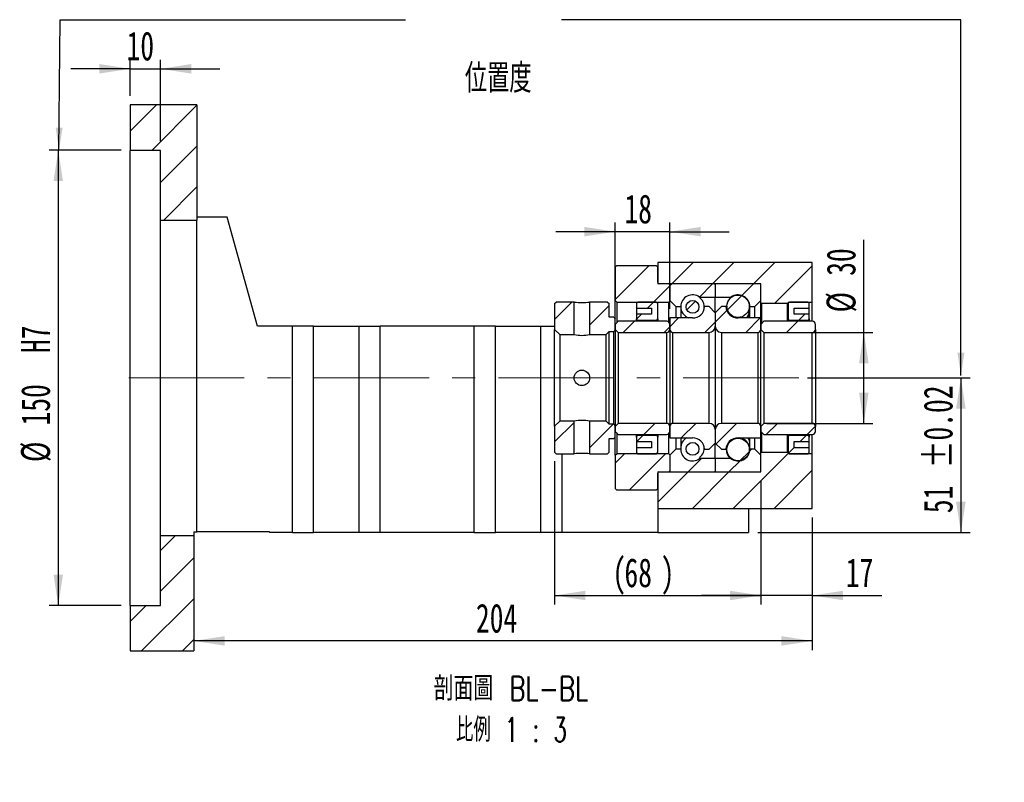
# Model space of a CAD drawing. Header units: millimetres. Extents: x 25 to 288, y 4 to 207.
# Tile 4 of 5: x 180 to 288, y 4 to 87. Entities that reach past the tile are written whole.
import ezdxf

# ---------------------------------------------------------------- set-up
doc = ezdxf.new("R2010")
doc.units = ezdxf.units.MM
doc.linetypes.add('CENTERX2', pattern=[20.32, 12.7, -2.54, 2.54, -2.54])
doc.layers.add('圖層0', color=7, linetype='Continuous')
doc.styles.add('SLDTEXTSTYLE0', font='TXT', dxfattribs={"width": 0.7})
doc.styles.add('SLDTEXTSTYLE1', font='TXT', dxfattribs={"width": 0.7, "bigfont": 'bigfont'})
doc.styles.add('SLDTEXTSTYLE5', font='TXT', dxfattribs={"width": 0.75, "bigfont": 'bigfont'})
doc.styles.add('SLDTEXTSTYLE6', font='TXT', dxfattribs={"width": 0.65625, "bigfont": 'bigfont'})
doc.dimstyles.new('SLDDIMSTYLE3', dxfattribs={"dimtxt": 3.389974, "dimasz": 2.5, "dimexe": 0, "dimexo": 0.0625, "dimgap": 0.847493, "dimtad": 1, "dimlfac": 3, "dimrnd": 1e-09, "dimzin": 12, "dimdsep": 46, "dimtxsty": 'SLDTEXTSTYLE0', "dimsah": 1, "dimcen": 0.09, "dimadec": 0, "dimazin": 3, "dimtfac": 1, "dimtofl": 0, "dimtmove": 0, "dimatfit": 3, "dimfxl": 1, "dimfrac": 2, "dimtolj": 1, "dimtzin": 12, "dimarcsym": 0})
doc.dimstyles.new('SLDDIMSTYLE5', dxfattribs={"dimtxt": 3.389974, "dimasz": 2.5, "dimexe": 0, "dimexo": 0.0625, "dimgap": 0.847493, "dimtad": 1, "dimdec": 1, "dimlfac": 3, "dimrnd": 1e-09, "dimzin": 12, "dimdsep": 46, "dimtxsty": 'SLDTEXTSTYLE0', "dimsah": 1, "dimcen": 0.09, "dimadec": 0, "dimazin": 3, "dimtfac": 1, "dimtdec": 1, "dimtofl": 0, "dimtmove": 0, "dimatfit": 3, "dimfxl": 1, "dimfrac": 2, "dimtolj": 1, "dimtzin": 12, "dimarcsym": 0})
doc.dimstyles.new('SLDDIMSTYLE6', dxfattribs={"dimtxt": 3.389974, "dimasz": 2.5, "dimexe": 0, "dimexo": 0.0625, "dimgap": 0.847493, "dimtad": 1, "dimlfac": 3, "dimrnd": 1e-09, "dimzin": 12, "dimdsep": 46, "dimtxsty": 'SLDTEXTSTYLE0', "dimsah": 1, "dimcen": 0.09, "dimadec": 0, "dimazin": 3, "dimtfac": 1, "dimtmove": 0, "dimatfit": 0, "dimfxl": 1, "dimfrac": 2, "dimtolj": 1, "dimtzin": 12, "dimarcsym": 0})
doc.dimstyles.new('SLDDIMSTYLE7', dxfattribs={"dimtxt": 3.389974, "dimasz": 2.5, "dimexe": 0, "dimexo": 0.0625, "dimgap": 0.847493, "dimtad": 1, "dimlfac": 3, "dimrnd": 1e-09, "dimzin": 12, "dimdsep": 46, "dimtxsty": 'SLDTEXTSTYLE0', "dimsah": 1, "dimcen": 0.09, "dimadec": 0, "dimazin": 3, "dimtol": 1, "dimtp": 0.02, "dimtm": 0.02, "dimtfac": 1, "dimtofl": 0, "dimtmove": 0, "dimatfit": 3, "dimfxl": 1, "dimfrac": 2, "dimtolj": 1, "dimarcsym": 0})

# ---------------------------------------------------------------- blocks, each defined once
blk = doc.blocks.new('_D_12')
at = {"layer": '圖層0', "color": 7}
for p, q in [((190.9, 73.05), (183, 73.05)), ((184, 73.05), (184, 23.05)), ((190.9, 23.05), (183, 23.05))]:
    blk.add_line(p, q, dxfattribs=at)
for points in [[(184, 73.05), (183.48, 69.66), (184.52, 69.66)], [(184, 23.05), (184.52, 26.44), (183.48, 26.44)]]:
    blk.add_solid(points, dxfattribs=at)
at = {"layer": '圖層0', "color": 7, "char_height": 3.175, "attachment_point": 1, "rotation": 90, "style": 'SLDTEXTSTYLE0'}
for s, insert in [('H7', (179.91, 50.77)), ('150', (179.91, 42.82)), ('%%c', (179.91, 38.8))]:
    blk.add_mtext(s, dxfattribs=dict(at, insert=insert))
blk = doc.blocks.new('_D_13')
at = {"layer": '圖層0', "color": 7}
for p, q in [((191.9, 79.05), (191.9, 83)), ((195.24, 74.05), (195.24, 83)), ((191.9, 82), (185.38, 82)), ((191.9, 82), (195.24, 82)), ((195.24, 82), (201.75, 82))]:
    blk.add_line(p, q, dxfattribs=at)
for points in [[(191.9, 82), (188.51, 82.53), (188.51, 81.48)], [(195.24, 82), (198.63, 81.48), (198.63, 82.53)]]:
    blk.add_solid(points, dxfattribs=at)
at = {"layer": '圖層0', "color": 7, "insert": (191.51, 86.1), "char_height": 3.175, "attachment_point": 1, "style": 'SLDTEXTSTYLE0'}
blk.add_mtext('10', dxfattribs=at)
blk = doc.blocks.new('_D_14')
at = {"layer": '圖層0', "color": 7}
for p, q in [((266.36, 48.05), (284.24, 48.05)), ((283.24, 48.05), (283.24, 31.05)), ((260.9, 31.05), (284.24, 31.05))]:
    blk.add_line(p, q, dxfattribs=at)
for points in [[(283.24, 48.05), (282.71, 44.66), (283.76, 44.66)], [(283.24, 31.05), (283.76, 34.44), (282.71, 34.44)]]:
    blk.add_solid(points, dxfattribs=at)
at = {"layer": '圖層0', "color": 7, "char_height": 3.175, "attachment_point": 1, "rotation": 90, "style": 'SLDTEXTSTYLE0'}
for s, insert in [('±0.02', (279.14, 38.14)), ('51', (279.14, 33.18))]:
    blk.add_mtext(s, dxfattribs=dict(at, insert=insert))
blk = doc.blocks.new('_D_15')
at = {"layer": '圖層0', "color": 7}
for p, q in [((261.24, 36.71), (261.24, 23.14)), ((266.9, 32.71), (266.9, 23.14)), ((261.24, 24.14), (254.72, 24.14)), ((266.9, 24.14), (261.24, 24.14)), ((266.9, 24.14), (274.55, 24.14))]:
    blk.add_line(p, q, dxfattribs=at)
for points in [[(261.24, 24.14), (257.85, 24.66), (257.85, 23.62)], [(266.9, 24.14), (270.29, 23.62), (270.29, 24.66)]]:
    blk.add_solid(points, dxfattribs=at)
at = {"layer": '圖層0', "color": 7, "insert": (270.58, 28.23), "char_height": 3.175, "attachment_point": 1, "style": 'SLDTEXTSTYLE0'}
blk.add_mtext('17', dxfattribs=at)
blk = doc.blocks.new('_D_16')
at = {"layer": '圖層0', "color": 7}
for p, q in [((266.9, 32.71), (266.9, 18.15)), ((266.9, 19.15), (198.9, 19.15))]:
    blk.add_line(p, q, dxfattribs=at)
for points in [[(198.9, 19.15), (202.29, 18.63), (202.29, 19.67)], [(266.9, 19.15), (263.51, 19.67), (263.51, 18.63)]]:
    blk.add_solid(points, dxfattribs=at)
at = {"layer": '圖層0', "color": 7, "insert": (229.92, 23.24), "char_height": 3.175, "attachment_point": 1, "style": 'SLDTEXTSTYLE0'}
blk.add_mtext('204', dxfattribs=at)
blk = doc.blocks.new('_D_17')
at = {"layer": '圖層0', "color": 7}
for p, q in [((272.56, 53.05), (272.56, 63.23)), ((261.9, 53.05), (273.56, 53.05)), ((272.56, 43.05), (272.56, 53.05)), ((261.9, 43.05), (273.56, 43.05))]:
    blk.add_line(p, q, dxfattribs=at)
for points in [[(272.56, 53.05), (272.04, 49.66), (273.09, 49.66)], [(272.56, 43.05), (273.09, 46.44), (272.04, 46.44)]]:
    blk.add_solid(points, dxfattribs=at)
at = {"layer": '圖層0', "color": 7, "char_height": 3.175, "attachment_point": 1, "rotation": 90, "style": 'SLDTEXTSTYLE0'}
for s, insert in [('30', (268.47, 59.26)), ('%%c', (268.47, 55.24))]:
    blk.add_mtext(s, dxfattribs=dict(at, insert=insert))
blk = doc.blocks.new('_D_18')
at = {"layer": '圖層0', "color": 7}
for p, q in [((245.24, 55.55), (245.24, 65.11)), ((251.24, 55.63), (251.24, 65.11)), ((245.24, 64.11), (238.72, 64.11)), ((251.24, 64.11), (245.24, 64.11)), ((251.24, 64.11), (257.75, 64.11))]:
    blk.add_line(p, q, dxfattribs=at)
for points in [[(245.24, 64.11), (241.85, 64.63), (241.85, 63.59)], [(251.24, 64.11), (254.63, 63.59), (254.63, 64.63)]]:
    blk.add_solid(points, dxfattribs=at)
at = {"layer": '圖層0', "color": 7, "insert": (246.25, 68.2), "char_height": 3.175, "attachment_point": 1, "style": 'SLDTEXTSTYLE0'}
blk.add_mtext('18', dxfattribs=at)
blk = doc.blocks.new('_D_19')
at = {"layer": '圖層0', "color": 7}
for p, q in [((238.57, 38.88), (238.57, 23.14)), ((261.24, 36.71), (261.24, 23.14)), ((238.57, 24.14), (261.24, 24.14))]:
    blk.add_line(p, q, dxfattribs=at)
for points in [[(238.57, 24.14), (241.96, 23.62), (241.96, 24.66)], [(261.24, 24.14), (257.85, 24.66), (257.85, 23.62)]]:
    blk.add_solid(points, dxfattribs=at)
at = {"layer": '圖層0', "color": 7, "attachment_point": 1, "style": 'SLDTEXTSTYLE0'}
for s, insert, char_height in [('(', (244.92, 28.23), 3.17), ('68', (246.25, 28.23), 3.175), (')', (250.23, 28.23), 3.17)]:
    blk.add_mtext(s, dxfattribs=dict(at, insert=insert, char_height=char_height))
blk = doc.blocks.new('SW_NOTE_4')
at = {"layer": '圖層0', "color": 0, "char_height": 2.6458, "attachment_point": 2}
for s, insert, style in [('\\M+19655\\M+196CA\\M+19AA4 BL-BL', (9.84, 3.41), 'SLDTEXTSTYLE5'), ('\\M+194E4\\M+197E1 1 : 3', (9.9, -1.12), 'SLDTEXTSTYLE6')]:
    blk.add_mtext(s, dxfattribs=dict(at, insert=insert, style=style))

msp = doc.modelspace()

# ---------------------------------------------------------------- hatches: boundary and pattern name
at = {"linetype": 'Continuous', "lineweight": 18}
h = msp.add_hatch(dxfattribs=at)
h.set_pattern_fill('ANSI31', style=0)
edge = h.paths.add_edge_path(flags=0)
edge.add_line((256.1355, 58.3787), (251.3355, 58.3787))
edge.add_arc((251.3355, 58.2787), 0.1, 90, 180)
edge.add_line((251.2355, 58.2787), (251.2355, 56.5454))
edge.add_line((251.2355, 56.5454), (251.9021, 55.8787))
edge.add_line((251.9021, 55.8787), (252.4421, 55.8787))
edge.add_arc((253.7355, 55.8787), 1.2933, 53.031768, 180, ccw=False)
edge.add_line((254.5132, 56.9121), (256.2355, 56.9121))
edge.add_line((256.2355, 56.9121), (256.2355, 58.2787))
edge.add_arc((256.1355, 58.2787), 0.1, 0, 90)
h = msp.add_hatch(dxfattribs=at)
h.set_pattern_fill('ANSI31', style=0)
edge = h.paths.add_edge_path(flags=0)
edge.add_line((261.2355, 56.5454), (261.2355, 58.2787))
edge.add_arc((261.1355, 58.2787), 0.1, 360, 450)
edge.add_line((261.1355, 58.3787), (256.3355, 58.3787))
edge.add_arc((256.3355, 58.2787), 0.1, 90, 180)
edge.add_line((256.2355, 58.2787), (256.2355, 56.9121))
edge.add_line((256.2355, 56.9121), (257.9577, 56.9121))
edge.add_arc((258.7355, 55.8787), 1.2933, 0, 126.968232, ccw=False)
edge.add_line((260.0288, 55.8787), (260.5688, 55.8787))
edge.add_line((260.5688, 55.8787), (261.2355, 56.5454))
h = msp.add_hatch(dxfattribs=at)
h.set_pattern_fill('ANSI31', style=0)
h.paths.add_polyline_path([(238.7355, 56.3787), (238.5688, 56.212), (238.5688, 53.3621), (239.1355, 52.7954), (240.7188, 52.7954), (240.7188, 56.3787)], flags=0)
h = msp.add_hatch(dxfattribs=at)
h.set_pattern_fill('ANSI31', style=0)
h.paths.add_polyline_path([(245.2355, 54.5454), (245.0688, 54.7121), (244.5688, 54.7121), (244.5688, 56.212), (244.4021, 56.3787), (242.4188, 56.3787), (242.4188, 52.7954), (244.2355, 52.7954), (244.5688, 53.1287), (245.0688, 53.1287), (245.2355, 53.2954)], flags=0)
h = msp.add_hatch(dxfattribs=at)
h.set_pattern_fill('ANSI31', style=0)
edge = h.paths.add_edge_path(flags=0)
edge.add_arc((253.7355, 55.8458), 0.7066, 0, 360)
h = msp.add_hatch(dxfattribs=at)
h.set_pattern_fill('ANSI31', style=0)
edge = h.paths.add_edge_path(flags=0)
edge.add_arc((258.7355, 55.9116), 1.237, 0, 360)
h = msp.add_hatch(dxfattribs=at)
h.set_pattern_fill('ANSI31', style=0)
edge = h.paths.add_edge_path(flags=0)
edge.add_line((256.2355, 53.7121), (256.2355, 55.2121))
edge.add_line((256.2355, 55.2121), (255.5688, 55.8787))
edge.add_line((255.5688, 55.8787), (255.0662, 55.8787))
edge.add_arc((253.7355, 55.9621), 1.3333, 270, 356.416678, ccw=False)
edge.add_line((253.7355, 54.6287), (251.2355, 54.6287))
edge.add_line((251.2355, 54.6287), (251.2355, 53.3787))
edge.add_arc((251.5688, 53.3787), 0.3333, 180, 270)
edge.add_line((251.5688, 53.0454), (255.5688, 53.0454))
edge.add_arc((255.5688, 53.7121), 0.6667, 270, 360)
h = msp.add_hatch(dxfattribs=at)
h.set_pattern_fill('ANSI31', style=0)
edge = h.paths.add_edge_path(flags=0)
edge.add_line((257.4047, 55.8787), (256.9021, 55.8787))
edge.add_line((256.9021, 55.8787), (256.2355, 55.2121))
edge.add_line((256.2355, 55.2121), (256.2355, 53.7121))
edge.add_arc((256.9021, 53.7121), 0.6667, 180, 270)
edge.add_line((256.9021, 53.0454), (260.9021, 53.0454))
edge.add_arc((260.9021, 53.3787), 0.3333, 270, 360)
edge.add_line((261.2355, 53.3787), (261.2355, 54.6287))
edge.add_line((261.2355, 54.6287), (258.7355, 54.6287))
edge.add_arc((258.7355, 55.9621), 1.3333, 183.583322, 270, ccw=False)
h = msp.add_hatch(dxfattribs=at)
h.set_pattern_fill('ANSI31', style=0)
edge = h.paths.add_edge_path(flags=0)
edge.add_line((245.2355, 53.3787), (245.5688, 53.0454))
edge.add_line((245.5688, 53.0454), (250.9021, 53.0454))
edge.add_arc((250.9021, 53.3787), 0.3333, 270, 360)
edge.add_line((251.2355, 53.3787), (251.2355, 53.9287))
edge.add_arc((250.9021, 53.9287), 0.3333, 0, 90)
edge.add_line((250.9021, 54.2621), (245.5688, 54.2621))
edge.add_line((245.5688, 54.2621), (245.2355, 53.9287))
edge.add_line((245.2355, 53.9287), (245.2355, 53.3787))
h = msp.add_hatch(dxfattribs=at)
h.set_pattern_fill('ANSI31', style=0)
edge = h.paths.add_edge_path(flags=0)
edge.add_line((261.2355, 53.3787), (261.5688, 53.0454))
edge.add_line((261.5688, 53.0454), (266.9021, 53.0454))
edge.add_arc((266.9021, 53.3787), 0.3333, 270, 360)
edge.add_line((267.2355, 53.3787), (267.2355, 53.9287))
edge.add_arc((266.9021, 53.9287), 0.3333, 0, 90)
edge.add_line((266.9021, 54.2621), (261.5688, 54.2621))
edge.add_line((261.5688, 54.2621), (261.2355, 53.9287))
edge.add_line((261.2355, 53.9287), (261.2355, 53.3787))
h = msp.add_hatch(dxfattribs=at)
h.set_pattern_fill('ANSI31', style=0)
h.paths.add_polyline_path([(238.5688, 39.8787), (238.7355, 39.7121), (240.7188, 39.7121), (240.7188, 43.2954), (239.1355, 43.2954), (238.5688, 42.7287)], flags=0)
h = msp.add_hatch(dxfattribs=at)
h.set_pattern_fill('ANSI31', style=0)
h.paths.add_polyline_path([(244.4021, 39.7121), (244.5688, 39.8787), (244.5688, 41.3787), (245.0688, 41.3787), (245.2355, 41.5454), (245.2355, 42.7954), (245.0688, 42.9621), (244.5688, 42.9621), (244.2355, 43.2954), (242.4188, 43.2954), (242.4188, 39.7121)], flags=0)
h = msp.add_hatch(dxfattribs=at)
h.set_pattern_fill('ANSI31', style=0)
edge = h.paths.add_edge_path(flags=0)
edge.add_line((245.5688, 43.0454), (245.2355, 42.7121))
edge.add_line((245.2355, 42.7121), (245.2355, 42.1621))
edge.add_line((245.2355, 42.1621), (245.5688, 41.8287))
edge.add_line((245.5688, 41.8287), (250.9021, 41.8287))
edge.add_arc((250.9021, 42.1621), 0.3333, 270, 360)
edge.add_line((251.2355, 42.1621), (251.2355, 42.7121))
edge.add_arc((250.9021, 42.7121), 0.3333, 0, 90)
edge.add_line((250.9021, 43.0454), (245.5688, 43.0454))
h = msp.add_hatch(dxfattribs=at)
h.set_pattern_fill('ANSI31', style=0)
edge = h.paths.add_edge_path(flags=0)
edge.add_line((255.0662, 40.2121), (255.5688, 40.2121))
edge.add_line((255.5688, 40.2121), (256.2355, 40.8787))
edge.add_line((256.2355, 40.8787), (256.2355, 42.3787))
edge.add_arc((255.5688, 42.3787), 0.6667, 0, 90)
edge.add_line((255.5688, 43.0454), (251.5688, 43.0454))
edge.add_arc((251.5688, 42.7121), 0.3333, 90, 180)
edge.add_line((251.2355, 42.7121), (251.2355, 41.4621))
edge.add_line((251.2355, 41.4621), (253.7355, 41.4621))
edge.add_arc((253.7355, 40.1287), 1.3333, 3.583322, 90, ccw=False)
h = msp.add_hatch(dxfattribs=at)
h.set_pattern_fill('ANSI31', style=0)
edge = h.paths.add_edge_path(flags=0)
edge.add_line((256.2355, 42.3787), (256.2355, 40.8787))
edge.add_line((256.2355, 40.8787), (256.9021, 40.2121))
edge.add_line((256.9021, 40.2121), (257.4047, 40.2121))
edge.add_arc((258.7355, 40.1287), 1.3333, 90, 176.416678, ccw=False)
edge.add_line((258.7355, 41.4621), (261.2355, 41.4621))
edge.add_line((261.2355, 41.4621), (261.2355, 42.7121))
edge.add_arc((260.9021, 42.7121), 0.3333, 0, 90)
edge.add_line((260.9021, 43.0454), (256.9021, 43.0454))
edge.add_arc((256.9021, 42.3787), 0.6667, 90, 180)
h = msp.add_hatch(dxfattribs=at)
h.set_pattern_fill('ANSI31', style=0)
edge = h.paths.add_edge_path(flags=0)
edge.add_line((261.5688, 43.0454), (261.2355, 42.7121))
edge.add_line((261.2355, 42.7121), (261.2355, 42.1621))
edge.add_line((261.2355, 42.1621), (261.5688, 41.8287))
edge.add_line((261.5688, 41.8287), (266.9021, 41.8287))
edge.add_arc((266.9021, 42.1621), 0.3333, 270, 360)
edge.add_line((267.2355, 42.1621), (267.2355, 42.7121))
edge.add_arc((266.9021, 42.7121), 0.3333, 0, 90)
edge.add_line((266.9021, 43.0454), (261.5688, 43.0454))
h = msp.add_hatch(dxfattribs=at)
h.set_pattern_fill('ANSI31', style=0)
edge = h.paths.add_edge_path(flags=0)
edge.add_arc((258.7355, 40.1792), 1.237, 0, 360)
h = msp.add_hatch(dxfattribs=at)
h.set_pattern_fill('ANSI31', style=0)
edge = h.paths.add_edge_path(flags=0)
edge.add_line((251.2355, 39.5454), (251.2355, 37.8121))
edge.add_arc((251.3355, 37.8121), 0.1, 180, 270)
edge.add_line((251.3355, 37.7121), (256.1355, 37.7121))
edge.add_arc((256.1355, 37.8121), 0.1, 270, 360)
edge.add_line((256.2355, 37.8121), (256.2355, 39.1787))
edge.add_line((256.2355, 39.1787), (254.5132, 39.1787))
edge.add_arc((253.7355, 40.2121), 1.2933, 180, 306.968232, ccw=False)
edge.add_line((252.4421, 40.2121), (251.9021, 40.2121))
edge.add_line((251.9021, 40.2121), (251.2355, 39.5454))
h = msp.add_hatch(dxfattribs=at)
h.set_pattern_fill('ANSI31', style=0)
edge = h.paths.add_edge_path(flags=0)
edge.add_arc((253.7355, 40.245), 0.7066, 0, 360)
h = msp.add_hatch(dxfattribs=at)
h.set_pattern_fill('ANSI31', style=0)
edge = h.paths.add_edge_path(flags=0)
edge.add_line((256.3355, 37.7121), (261.1355, 37.7121))
edge.add_arc((261.1355, 37.8121), 0.1, 270, 360)
edge.add_line((261.2355, 37.8121), (261.2355, 39.5454))
edge.add_line((261.2355, 39.5454), (260.5688, 40.2121))
edge.add_line((260.5688, 40.2121), (260.0288, 40.2121))
edge.add_arc((258.7355, 40.2121), 1.2933, 233.031768, 360, ccw=False)
edge.add_line((257.9577, 39.1787), (256.2355, 39.1787))
edge.add_line((256.2355, 39.1787), (256.2355, 37.8121))
edge.add_arc((256.3355, 37.8121), 0.1, 180, 270)
at = {"layer": '圖層0', "linetype": 'Continuous', "lineweight": 18}
h = msp.add_hatch(dxfattribs=at)
h.set_pattern_fill('ANSI31', color=256, style=0)
h.paths.add_polyline_path([(199.2355, 65.3787), (199.2355, 78.0454), (191.9021, 78.0454), (191.9021, 73.0454), (195.2355, 73.0454), (195.2355, 65.3787)], flags=0)
h = msp.add_hatch(dxfattribs=at)
h.set_pattern_fill('ANSI31', color=256, style=0)
h.paths.add_polyline_path([(261.2355, 58.3787), (261.2355, 56.2787), (261.3021, 56.212), (264.1688, 56.212), (264.2355, 56.2787), (264.2355, 56.3787), (266.9021, 56.3787), (266.9021, 60.712), (249.9021, 60.712), (249.9021, 58.3787)], flags=0)
h = msp.add_hatch(dxfattribs=at)
h.set_pattern_fill('ANSI31', color=256, style=0)
edge = h.paths.add_edge_path(flags=0)
edge.add_line((245.2355, 56.5454), (245.4021, 56.3787))
edge.add_line((245.4021, 56.3787), (251.1188, 56.3787))
edge.add_line((251.1188, 56.3787), (251.2855, 56.5454))
edge.add_line((251.2855, 56.5454), (251.2855, 58.2121))
edge.add_line((251.2855, 58.2121), (251.1188, 58.3787))
edge.add_line((251.1188, 58.3787), (250.0355, 58.3787))
edge.add_arc((250.0355, 58.5121), 0.1333, 180, 270, ccw=False)
edge.add_line((249.9021, 58.5121), (249.9021, 60.2121))
edge.add_line((249.9021, 60.2121), (249.7355, 60.3787))
edge.add_line((249.7355, 60.3787), (245.4021, 60.3787))
edge.add_line((245.4021, 60.3787), (245.2355, 60.2121))
edge.add_line((245.2355, 60.2121), (245.2355, 56.5454))
h = msp.add_hatch(dxfattribs=at)
h.set_pattern_fill('ANSI31', color=256, style=0)
edge = h.paths.add_edge_path(flags=0)
edge.add_line((249.2355, 55.7121), (249.2355, 55.0454))
edge.add_line((249.2355, 55.0454), (247.5688, 55.0454))
edge.add_line((247.5688, 55.0454), (247.5688, 54.5454))
edge.add_arc((247.7355, 54.5454), 0.1667, 180, 270)
edge.add_line((247.7355, 54.3787), (249.7355, 54.3787))
edge.add_arc((249.7355, 54.5454), 0.1667, 270, 360)
edge.add_line((249.9021, 54.5454), (249.9021, 56.212))
edge.add_arc((249.7355, 56.212), 0.1667, 0, 90)
edge.add_line((249.7355, 56.3787), (247.7355, 56.3787))
edge.add_arc((247.7355, 56.212), 0.1667, 90, 180)
edge.add_line((247.5688, 56.212), (247.5688, 55.7121))
edge.add_line((247.5688, 55.7121), (249.2355, 55.7121))
h = msp.add_hatch(dxfattribs=at)
h.set_pattern_fill('ANSI31', color=256, style=0)
edge = h.paths.add_edge_path(flags=0)
edge.add_line((266.5688, 54.5454), (266.5688, 55.0454))
edge.add_line((266.5688, 55.0454), (264.9021, 55.0454))
edge.add_line((264.9021, 55.0454), (264.9021, 55.7121))
edge.add_line((264.9021, 55.7121), (266.5688, 55.7121))
edge.add_line((266.5688, 55.7121), (266.5688, 56.212))
edge.add_arc((266.4021, 56.212), 0.1667, 0, 90)
edge.add_line((266.4021, 56.3787), (264.4021, 56.3787))
edge.add_arc((264.4021, 56.212), 0.1667, 90, 180)
edge.add_line((264.2355, 56.212), (264.2355, 54.5454))
edge.add_arc((264.4021, 54.5454), 0.1667, 180, 270)
edge.add_line((264.4021, 54.3787), (266.4021, 54.3787))
edge.add_arc((266.4021, 54.5454), 0.1667, 270, 360)
h = msp.add_hatch(dxfattribs=at)
h.set_pattern_fill('ANSI31', color=256, style=0)
edge = h.paths.add_edge_path(flags=0)
edge.add_line((247.5688, 41.5454), (247.5688, 41.0454))
edge.add_line((247.5688, 41.0454), (249.2355, 41.0454))
edge.add_line((249.2355, 41.0454), (249.2355, 40.3787))
edge.add_line((249.2355, 40.3787), (247.5688, 40.3787))
edge.add_line((247.5688, 40.3787), (247.5688, 39.8787))
edge.add_arc((247.7355, 39.8787), 0.1667, 180, 270)
edge.add_line((247.7355, 39.7121), (249.7355, 39.7121))
edge.add_arc((249.7355, 39.8787), 0.1667, 270, 360)
edge.add_line((249.9021, 39.8787), (249.9021, 41.5454))
edge.add_arc((249.7355, 41.5454), 0.1667, 0, 90)
edge.add_line((249.7355, 41.7121), (247.7355, 41.7121))
edge.add_arc((247.7355, 41.5454), 0.1667, 90, 180)
h = msp.add_hatch(dxfattribs=at)
h.set_pattern_fill('ANSI31', color=256, style=0)
edge = h.paths.add_edge_path(flags=0)
edge.add_line((264.9021, 40.3787), (264.9021, 41.0454))
edge.add_line((264.9021, 41.0454), (266.5688, 41.0454))
edge.add_line((266.5688, 41.0454), (266.5688, 41.5454))
edge.add_arc((266.4021, 41.5454), 0.1667, 0, 90)
edge.add_line((266.4021, 41.7121), (264.4021, 41.7121))
edge.add_arc((264.4021, 41.5454), 0.1667, 90, 180)
edge.add_line((264.2355, 41.5454), (264.2355, 39.8787))
edge.add_arc((264.4021, 39.8787), 0.1667, 180, 270)
edge.add_line((264.4021, 39.7121), (266.4021, 39.7121))
edge.add_arc((266.4021, 39.8787), 0.1667, 270, 360)
edge.add_line((266.5688, 39.8787), (266.5688, 40.3787))
edge.add_line((266.5688, 40.3787), (264.9021, 40.3787))
h = msp.add_hatch(dxfattribs=at)
h.set_pattern_fill('ANSI31', color=256, style=0)
edge = h.paths.add_edge_path(flags=0)
edge.add_line((245.4021, 39.7121), (245.2355, 39.5454))
edge.add_line((245.2355, 39.5454), (245.2355, 35.8787))
edge.add_line((245.2355, 35.8787), (245.4021, 35.7121))
edge.add_line((245.4021, 35.7121), (249.7355, 35.7121))
edge.add_line((249.7355, 35.7121), (249.9021, 35.8787))
edge.add_line((249.9021, 35.8787), (249.9021, 37.5787))
edge.add_arc((250.0355, 37.5787), 0.1333, 90, 180, ccw=False)
edge.add_line((250.0355, 37.7121), (251.1188, 37.7121))
edge.add_line((251.1188, 37.7121), (251.2855, 37.8787))
edge.add_line((251.2855, 37.8787), (251.2855, 39.5454))
edge.add_line((251.2855, 39.5454), (251.1188, 39.7121))
edge.add_line((251.1188, 39.7121), (245.4021, 39.7121))
h = msp.add_hatch(dxfattribs=at)
h.set_pattern_fill('ANSI31', color=256, style=0)
h.paths.add_polyline_path([(261.2355, 39.812), (261.2355, 37.7121), (249.9021, 37.7121), (249.9021, 33.712), (266.9021, 33.712), (266.9021, 39.7121), (264.2355, 39.7121), (264.2355, 39.812), (264.1688, 39.8787), (261.3021, 39.8787)], flags=0)
h = msp.add_hatch(dxfattribs=at)
h.set_pattern_fill('ANSI31', color=256, style=0)
h.paths.add_polyline_path([(191.9021, 23.0454), (191.9021, 18.0454), (198.9021, 18.0454), (198.9021, 30.712), (195.2355, 30.712), (195.2355, 23.0454)], flags=0)

# ---------------------------------------------------------------- linework, layer by layer
at = {"color": 7, "linetype": 'Continuous', "lineweight": 25}
for p, q in [((191.9021, 78.0454), (191.9021, 73.0454)), ((199.2355, 78.0454), (191.9021, 78.0454)), ((199.2355, 78.0454), (199.2355, 65.3787)), ((195.2355, 73.0454), (191.9021, 73.0454)), ((191.9021, 23.0454), (191.9021, 73.0454)), ((195.2355, 65.3787), (195.2355, 73.0454)), ((195.2355, 65.3787), (199.2355, 65.3787)), ((195.2355, 30.712), (195.2355, 65.3787)), ((202.5688, 65.712), (199.2355, 65.712)), ((199.2355, 31.1454), (199.2355, 65.3787)), ((205.9021, 53.7121), (202.5688, 65.712)), ((249.9021, 60.712), (249.9021, 58.3787)), ((266.9021, 60.712), (249.9021, 60.712)), ((266.9021, 56.3787), (266.9021, 60.712)), ((245.2355, 60.2121), (245.4021, 60.3787)), ((245.2355, 60.2121), (245.2355, 56.5454)), ((245.4021, 60.3787), (249.7355, 60.3787)), ((249.7355, 60.3787), (249.9021, 60.2121)), ((249.9021, 58.512), (249.9021, 60.2121)), ((261.2355, 58.3787), (249.9021, 58.3787)), ((251.1188, 58.3787), (250.0355, 58.3787)), ((251.1188, 58.3787), (251.2855, 58.2121)), ((251.2355, 58.2787), (251.2355, 56.5454)), ((251.2855, 56.5454), (251.2855, 58.2121)), ((256.1355, 58.3787), (251.3355, 58.3787)), ((256.2355, 58.2787), (256.2355, 56.9121)), ((261.1355, 58.3787), (256.3355, 58.3787)), ((261.2355, 56.2787), (261.2355, 58.3787)), ((261.2355, 56.5454), (261.2355, 58.2787)), ((238.5688, 56.212), (238.7355, 56.3787)), ((240.7188, 56.3787), (238.7355, 56.3787)), ((240.7188, 52.7954), (240.7188, 56.3787)), ((242.4188, 56.3787), (242.4188, 52.7954)), ((244.4021, 56.3787), (242.4188, 56.3787)), ((244.4021, 56.3787), (244.5688, 56.212)), ((245.4021, 56.3787), (245.2355, 56.5454)), ((245.2355, 54.5454), (245.2355, 56.5454)), ((245.4021, 56.3787), (251.1188, 56.3787)), ((245.4021, 56.3787), (245.4021, 54.0954)), ((249.7355, 56.3787), (247.7355, 56.3787)), ((251.2855, 56.5454), (251.1188, 56.3787)), ((251.1188, 54.182), (251.1188, 56.3787)), ((251.2355, 56.5454), (251.9021, 55.8787)), ((254.5132, 56.9121), (254.5132, 56.8643)), ((254.5132, 56.9121), (256.2355, 56.9121)), ((256.2355, 56.9121), (257.9577, 56.9121)), ((256.2355, 55.2121), (256.2355, 56.9121)), ((257.9577, 56.8735), (257.9577, 56.9121)), ((260.5688, 55.8787), (261.2355, 56.5454)), ((264.2355, 56.3787), (266.9021, 56.3787)), ((264.2355, 56.3787), (264.2355, 56.2787)), ((266.4021, 56.3787), (264.4021, 56.3787)), ((266.9021, 54.2621), (266.9021, 56.3787)), ((238.5688, 56.212), (238.5688, 53.3621)), ((244.5688, 54.7121), (244.5688, 56.212)), ((247.5688, 56.212), (247.5688, 55.7121)), ((247.5688, 55.7121), (249.2355, 55.7121)), ((247.5688, 55.7121), (247.5688, 55.0454)), ((249.2355, 55.7121), (249.2355, 55.0454)), ((249.9021, 54.5454), (249.9021, 56.212)), ((251.9021, 55.8787), (251.9021, 54.6287)), ((251.9021, 55.8787), (252.4421, 55.8787)), ((252.4421, 55.8787), (252.4421, 54.6287)), ((255.5688, 55.8787), (255.0662, 55.8787)), ((256.2355, 55.2121), (255.5688, 55.8787)), ((256.9021, 55.8787), (256.2355, 55.2121)), ((256.2355, 55.2121), (256.2355, 53.7121)), ((257.4047, 55.8787), (256.9021, 55.8787)), ((260.0288, 54.6287), (260.0288, 55.8787)), ((260.0288, 55.8787), (260.5688, 55.8787)), ((260.5688, 54.6287), (260.5688, 55.8787)), ((261.3021, 56.212), (261.2355, 56.2787)), ((261.2355, 54.6287), (261.2355, 56.2787)), ((264.1688, 56.212), (261.3021, 56.212)), ((261.3021, 56.212), (261.3021, 53.9954)), ((264.2355, 56.2787), (264.1688, 56.212)), ((264.1688, 54.2621), (264.1688, 56.212)), ((264.2355, 56.2787), (264.2355, 56.212)), ((264.2355, 56.212), (264.2355, 54.5454)), ((264.9021, 55.7121), (266.5688, 55.7121)), ((264.9021, 55.0454), (264.9021, 55.7121)), ((266.5688, 55.7121), (266.5688, 56.212)), ((266.5688, 55.0454), (266.5688, 55.7121)), ((245.0688, 54.7121), (244.5688, 54.7121)), ((245.0688, 54.7121), (245.2355, 54.5454)), ((245.2355, 53.2954), (245.2355, 54.5454)), ((245.2355, 53.9287), (245.5688, 54.2621)), ((250.9021, 54.2621), (245.5688, 54.2621)), ((249.2355, 55.0454), (247.5688, 55.0454)), ((247.5688, 55.0454), (247.5688, 54.5454)), ((247.5688, 54.2621), (247.5688, 54.5454)), ((247.7355, 54.3787), (249.7355, 54.3787)), ((249.9021, 54.5454), (249.9021, 54.2621)), ((253.7355, 54.6287), (251.2355, 54.6287)), ((251.2355, 54.6287), (251.2355, 53.3787)), ((261.2355, 54.6287), (258.7355, 54.6287)), ((261.2355, 53.3787), (261.2355, 54.6287)), ((261.2355, 53.9287), (261.5688, 54.2621)), ((266.9021, 54.2621), (261.5688, 54.2621)), ((264.2355, 54.2621), (264.2355, 54.5454)), ((264.4021, 54.3787), (266.4021, 54.3787)), ((266.5688, 55.0454), (264.9021, 55.0454)), ((266.5688, 54.5454), (266.5688, 55.0454)), ((266.5688, 54.5454), (266.5688, 54.2621)), ((209.7355, 53.7121), (205.9021, 53.7121)), ((209.7355, 31.0454), (209.7355, 53.7121)), ((212.0688, 53.7121), (209.7355, 53.7121)), ((212.0688, 31.0454), (212.0688, 53.7121)), ((212.0688, 53.7121), (217.0688, 53.7121)), ((217.0688, 31.0454), (217.0688, 53.7121)), ((217.0688, 53.7121), (219.4021, 53.7121)), ((219.4021, 31.0454), (219.4021, 53.7121)), ((229.7355, 53.7121), (219.4021, 53.7121)), ((229.7355, 31.0454), (229.7355, 53.7121)), ((232.0688, 53.7121), (229.7355, 53.7121)), ((232.0688, 31.0454), (232.0688, 53.7121)), ((232.0688, 53.7121), (237.0688, 53.7121)), ((237.0688, 31.0454), (237.0688, 53.7121)), ((237.0688, 53.7121), (238.5688, 53.7121)), ((239.1355, 52.7954), (238.5688, 53.3621)), ((238.5688, 42.7287), (238.5688, 53.3621)), ((244.5688, 53.1287), (244.2355, 52.7954)), ((244.5688, 53.1287), (245.0688, 53.1287)), ((244.5688, 42.9621), (244.5688, 53.1287)), ((245.2355, 53.2954), (245.0688, 53.1287)), ((245.0688, 42.9621), (245.0688, 53.1287)), ((245.2355, 53.9287), (245.2355, 53.3787)), ((245.5688, 53.0454), (245.2355, 53.3787)), ((245.2355, 53.2954), (245.2355, 42.7954)), ((245.5688, 53.0454), (245.5688, 43.0454)), ((245.5688, 53.0454), (250.9021, 53.0454)), ((250.9021, 43.0454), (250.9021, 53.0454)), ((251.2355, 53.3787), (251.2355, 53.9287)), ((251.2355, 53.3787), (251.2355, 42.712)), ((251.5688, 43.0454), (251.5688, 53.0454)), ((251.5688, 53.0454), (255.5688, 53.0454)), ((255.5688, 43.0454), (255.5688, 53.0454)), ((256.2355, 53.7121), (256.2355, 42.3787)), ((256.9021, 53.0454), (256.9021, 43.0454)), ((256.9021, 53.0454), (260.9021, 53.0454)), ((260.9021, 53.0454), (260.9021, 43.0454)), ((261.2355, 53.9287), (261.2355, 53.3787)), ((261.5688, 53.0454), (261.2355, 53.3787)), ((261.2355, 42.712), (261.2355, 53.3787)), ((261.5688, 53.0454), (261.5688, 43.0454)), ((261.5688, 53.0454), (266.9021, 53.0454)), ((266.9021, 43.0454), (266.9021, 53.0454)), ((267.2355, 53.3787), (267.2355, 53.9287)), ((267.2355, 53.3787), (267.2355, 42.712)), ((239.1355, 52.7954), (239.1355, 43.2954)), ((239.1355, 52.7954), (240.7188, 52.7954)), ((242.4188, 52.7954), (244.2355, 52.7954)), ((244.2355, 43.2954), (244.2355, 52.7954)), ((238.5688, 42.7287), (239.1355, 43.2954)), ((238.5688, 42.7287), (238.5688, 39.8787)), ((240.7188, 43.2954), (239.1355, 43.2954)), ((240.7188, 39.7121), (240.7188, 43.2954)), ((244.2355, 43.2954), (242.4188, 43.2954)), ((242.4188, 43.2954), (242.4188, 39.7121)), ((244.2355, 43.2954), (244.5688, 42.9621)), ((245.0688, 42.9621), (244.5688, 42.9621)), ((245.0688, 42.9621), (245.2355, 42.7954)), ((245.2355, 42.712), (245.5688, 43.0454)), ((245.2355, 41.5454), (245.2355, 42.7954)), ((245.2355, 42.712), (245.2355, 42.162)), ((250.9021, 43.0454), (245.5688, 43.0454)), ((251.2355, 42.162), (251.2355, 42.712)), ((251.2355, 42.712), (251.2355, 41.462)), ((255.5688, 43.0454), (251.5688, 43.0454)), ((256.2355, 42.3787), (256.2355, 40.8787)), ((260.9021, 43.0454), (256.9021, 43.0454)), ((261.2355, 42.712), (261.5688, 43.0454)), ((261.2355, 42.712), (261.2355, 42.162)), ((261.2355, 41.462), (261.2355, 42.712)), ((266.9021, 43.0454), (261.5688, 43.0454)), ((267.2355, 42.162), (267.2355, 42.712)), ((244.5688, 41.3787), (245.0688, 41.3787)), ((244.5688, 39.8787), (244.5688, 41.3787)), ((245.2355, 41.5454), (245.0688, 41.3787)), ((245.5688, 41.8287), (245.2355, 42.162)), ((245.2355, 39.5454), (245.2355, 41.5454)), ((245.4021, 41.9954), (245.4021, 39.7121)), ((245.5688, 41.8287), (250.9021, 41.8287)), ((247.5688, 41.5454), (247.5688, 41.8287)), ((247.5688, 41.5454), (247.5688, 41.0454)), ((249.7355, 41.7121), (247.7355, 41.7121)), ((249.9021, 41.8287), (249.9021, 41.5454)), ((249.9021, 39.8787), (249.9021, 41.5454)), ((251.1188, 39.7121), (251.1188, 41.9087)), ((251.2355, 41.462), (253.7355, 41.462)), ((251.9021, 41.462), (251.9021, 40.2121)), ((252.4421, 41.462), (252.4421, 40.2121)), ((258.7355, 41.462), (261.2355, 41.462)), ((260.0288, 40.2121), (260.0288, 41.462)), ((260.5688, 40.2121), (260.5688, 41.462)), ((261.5688, 41.8287), (261.2355, 42.162)), ((261.2355, 39.812), (261.2355, 41.462)), ((261.3021, 42.0954), (261.3021, 39.8787)), ((261.5688, 41.8287), (266.9021, 41.8287)), ((264.1688, 39.8787), (264.1688, 41.8287)), ((264.2355, 41.5454), (264.2355, 41.8287)), ((264.2355, 41.5454), (264.2355, 39.8787)), ((266.4021, 41.7121), (264.4021, 41.7121)), ((266.5688, 41.8287), (266.5688, 41.5454)), ((266.5688, 41.0454), (266.5688, 41.5454)), ((266.9021, 39.7121), (266.9021, 41.8287)), ((247.5688, 41.0454), (247.5688, 40.3787)), ((247.5688, 41.0454), (249.2355, 41.0454)), ((249.2355, 40.3787), (247.5688, 40.3787)), ((247.5688, 40.3787), (247.5688, 39.8787)), ((249.2355, 41.0454), (249.2355, 40.3787)), ((251.9021, 40.2121), (251.2355, 39.5454)), ((252.4421, 40.2121), (251.9021, 40.2121)), ((255.0662, 40.2121), (255.5688, 40.2121)), ((255.5688, 40.2121), (256.2355, 40.8787)), ((256.2355, 39.1787), (256.2355, 40.8787)), ((256.2355, 40.8787), (256.9021, 40.2121)), ((256.9021, 40.2121), (257.4047, 40.2121)), ((257.4667, 40.5386), (257.4793, 40.4799)), ((260.5688, 40.2121), (260.0288, 40.2121)), ((261.2355, 39.5454), (260.5688, 40.2121)), ((264.9021, 41.0454), (266.5688, 41.0454)), ((264.9021, 40.3787), (264.9021, 41.0454)), ((266.5688, 40.3787), (264.9021, 40.3787)), ((266.5688, 40.3787), (266.5688, 41.0454)), ((266.5688, 39.8787), (266.5688, 40.3787)), ((238.7355, 39.7121), (238.5688, 39.8787)), ((238.7355, 39.7121), (240.7188, 39.7121)), ((239.4021, 31.0454), (239.4021, 39.7121)), ((242.4188, 39.7121), (244.4021, 39.7121)), ((244.5688, 39.8787), (244.4021, 39.7121)), ((245.2355, 39.5454), (245.4021, 39.7121)), ((245.2355, 39.5454), (245.2355, 35.8787)), ((251.1188, 39.7121), (245.4021, 39.7121)), ((247.7355, 39.7121), (249.7355, 39.7121)), ((251.1188, 39.7121), (251.2855, 39.5454)), ((251.2355, 39.5454), (251.2355, 37.8121)), ((251.2855, 37.8787), (251.2855, 39.5454)), ((254.5132, 39.318), (254.5132, 39.1787)), ((256.2355, 39.1787), (254.5132, 39.1787)), ((257.9577, 39.1787), (256.2355, 39.1787)), ((256.2355, 39.1787), (256.2355, 37.8121)), ((257.9577, 39.1787), (257.9577, 39.1795)), ((261.2355, 39.812), (261.3021, 39.8787)), ((261.2355, 37.7121), (261.2355, 39.812)), ((261.2355, 37.8121), (261.2355, 39.5454)), ((261.3021, 39.8787), (264.1688, 39.8787)), ((264.1688, 39.8787), (264.2355, 39.812)), ((264.2355, 39.8787), (264.2355, 39.812)), ((264.2355, 39.812), (264.2355, 39.7121)), ((266.9021, 39.7121), (264.2355, 39.7121)), ((264.4021, 39.7121), (266.4021, 39.7121)), ((266.9021, 33.712), (266.9021, 39.7121)), ((249.9021, 37.7121), (249.9021, 33.712)), ((249.9021, 37.7121), (261.2355, 37.7121)), ((249.9021, 35.8787), (249.9021, 37.5787)), ((250.0355, 37.7121), (251.1188, 37.7121)), ((251.2855, 37.8787), (251.1188, 37.7121)), ((251.3355, 37.7121), (256.1355, 37.7121)), ((256.3355, 37.7121), (261.1355, 37.7121)), ((245.4021, 35.7121), (245.2355, 35.8787)), ((249.9021, 35.8787), (249.7355, 35.7121)), ((249.7355, 35.7121), (245.4021, 35.7121)), ((249.9021, 33.712), (266.9021, 33.712)), ((249.9021, 33.712), (249.9021, 31.0454)), ((259.9021, 33.712), (259.9021, 31.0454)), ((195.2355, 23.0454), (195.2355, 30.712)), ((198.9021, 30.712), (195.2355, 30.712)), ((198.9021, 31.1454), (199.2355, 31.1454)), ((198.9021, 31.1454), (198.9021, 30.712)), ((198.9021, 30.712), (198.9021, 18.0454)), ((207.2355, 31.1454), (199.2355, 31.1454)), ((207.2355, 31.1454), (207.2355, 31.0454)), ((209.7355, 31.0454), (207.2355, 31.0454)), ((209.7355, 31.0454), (212.0688, 31.0454)), ((217.0688, 31.0454), (212.0688, 31.0454)), ((219.4021, 31.0454), (217.0688, 31.0454)), ((229.7355, 31.0454), (219.4021, 31.0454)), ((229.7355, 31.0454), (232.0688, 31.0454)), ((237.0688, 31.0454), (232.0688, 31.0454)), ((239.4021, 31.0454), (237.0688, 31.0454)), ((249.9021, 31.0454), (239.4021, 31.0454)), ((249.9021, 31.0454), (259.9021, 31.0454)), ((191.9021, 23.0454), (195.2355, 23.0454)), ((191.9021, 23.0454), (191.9021, 18.0454)), ((191.9021, 18.0454), (198.9021, 18.0454))]:
    msp.add_line(p, q, dxfattribs=at)
at = {"color": 8, "linetype": 'Continuous', "lineweight": 25}
for p, q in [((247.7355, 54.3787), (247.7355, 54.2621)), ((249.7355, 54.2621), (249.7355, 54.3787)), ((264.4021, 54.3787), (264.4021, 54.2621)), ((266.4021, 54.2621), (266.4021, 54.3787)), ((247.7355, 41.8287), (247.7355, 41.7121)), ((249.7355, 41.7121), (249.7355, 41.8287)), ((264.4021, 41.8287), (264.4021, 41.7121)), ((266.4021, 41.7121), (266.4021, 41.8287))]:
    msp.add_line(p, q, dxfattribs=at)
at = {"color": 7, "linetype": 'Continuous', "lineweight": 25, "flags": 128}
for points in [[(257.4987, 55.937), (257.4532, 55.7201), (257.4453, 55.6257)], [(259.9872, 54.6287), (259.9432, 54.7682), (259.8647, 54.9373)]]:
    msp.add_lwpolyline(points, dxfattribs=at)
at = {"color": 7, "linetype": 'Continuous', "lineweight": 25}
for centre, radius in [((253.7355, 55.8458), 0.7066), ((258.7355, 55.9116), 1.237), ((241.5688, 48.0454), 0.85), ((258.7355, 40.1792), 1.237), ((253.7355, 40.245), 0.7066)]:
    msp.add_circle(centre, radius, dxfattribs=at)
for centre, radius, start, end in [((250.0355, 58.512), 0.1333, 180, 270), ((251.3355, 58.2787), 0.1, 90, 180), ((256.1355, 58.2787), 0.1, 0, 90), ((256.3355, 58.2787), 0.1, 90, 180), ((261.1355, 58.2787), 0.1, 0, 90), ((241.5688, 64.6894), 8.354, 264.160214, 275.839786), ((247.7355, 56.212), 0.1667, 90, 180), ((249.7355, 56.212), 0.1667, 0, 90), ((253.7355, 55.8787), 1.2933, 53.031768, 180), ((253.7355, 55.8458), 1.2917, 341.363597, 50.737224), ((258.7355, 55.8787), 1.2933, 0, 126.968232), ((264.4021, 56.212), 0.1667, 90, 180), ((266.4021, 56.212), 0.1667, 0, 90), ((253.7355, 55.8458), 1.2917, 178.6077, 250.434354), ((253.7355, 55.0056), 1.2917, 161.019152, 196.96301), ((253.7355, 55.9621), 1.3333, 270, 356.416678), ((258.7355, 55.9621), 1.3333, 183.583322, 270), ((258.7355, 55.5644), 1.2917, 313.583705, 1.489183), ((247.7355, 54.5454), 0.1667, 180, 270), ((249.7355, 54.5454), 0.1667, 270, 0), ((250.9021, 53.9287), 0.3333, 0, 90), ((264.4021, 54.5454), 0.1667, 180, 270), ((266.4021, 54.5454), 0.1667, 270, 0), ((266.9021, 53.9287), 0.3333, 0, 90), ((250.9021, 53.3787), 0.3333, 270, 0), ((251.5688, 53.3787), 0.3333, 180, 270), ((255.5688, 53.7121), 0.6667, 270, 0), ((256.9021, 53.7121), 0.6667, 180, 270), ((260.9021, 53.3787), 0.3333, 270, 0), ((266.9021, 53.3787), 0.3333, 270, 0), ((241.5688, 57.5054), 4.7861, 259.770144, 280.229856), ((241.5688, 38.5855), 4.786, 79.769864, 100.230136), ((250.9021, 42.712), 0.3333, 0, 90), ((251.5688, 42.712), 0.3333, 90, 180), ((255.5688, 42.3787), 0.6667, 360, 90), ((256.9021, 42.3787), 0.6667, 90, 180), ((260.9021, 42.712), 0.3333, 0, 90), ((266.9021, 42.712), 0.3333, 0, 90), ((247.7355, 41.5454), 0.1667, 90, 180), ((249.7355, 41.5454), 0.1667, 0, 90), ((250.9021, 42.162), 0.3333, 270, 0), ((253.7355, 40.3456), 1.2917, 120.189597, 181.42497), ((253.7355, 41.3749), 1.2917, 176.131181, 203.481122), ((253.7355, 40.1287), 1.3333, 3.583322, 90), ((258.7355, 40.1287), 1.3333, 90, 176.416678), ((258.7355, 40.1792), 1.2917, 124.938996, 230.219634), ((258.7355, 40.1792), 1.2917, 358.628031, 83.315949), ((258.7355, 40.7807), 1.2917, 358.405588, 31.836498), ((264.4021, 41.5454), 0.1667, 90, 180), ((266.4021, 41.5454), 0.1667, 360, 90), ((266.9021, 42.162), 0.3333, 270, 0), ((253.7355, 40.2121), 1.2933, 180, 306.968232), ((253.7355, 40.3456), 1.2917, 307.828244, 6.389632), ((258.7355, 40.2121), 1.2933, 233.031768, 0), ((241.5688, 31.4012), 8.3542, 84.160322, 95.839678), ((247.7355, 39.8787), 0.1667, 180, 270), ((249.7355, 39.8787), 0.1667, 270, 0), ((264.4021, 39.8787), 0.1667, 180, 270), ((266.4021, 39.8787), 0.1667, 270, 0), ((250.0355, 37.5787), 0.1333, 90, 180), ((251.3355, 37.8121), 0.1, 180, 270), ((256.1355, 37.8121), 0.1, 270, 360), ((256.3355, 37.8121), 0.1, 180, 270), ((261.1355, 37.8121), 0.1, 270, 0)]:
    msp.add_arc(centre, radius, start, end, dxfattribs=at)
at = {"layer": '圖層0', "color": 7}
for p, q in [((184.0773, 73.0454), (184.2018, 87.3985)), ((184.2018, 87.3985), (222.1911, 87.3985)), ((283.2411, 87.3985), (239.3157, 87.3985)), ((283.2413, 48.3001), (283.2411, 87.3985))]:
    msp.add_line(p, q, dxfattribs=at)
at = {"layer": '圖層0', "color": 7, "linetype": 'CENTERX2', "lineweight": 18}
msp.add_line((265.4064, 48.0454), (189.3056, 48.0454), dxfattribs=at)
at = {"layer": '圖層0', "color": 7}
for points in [[(184.0773, 73.0454), (184.4836, 75.542), (183.7144, 75.5486)], [(283.2413, 48.3001), (283.6259, 50.8001), (282.8567, 50.8001)]]:
    msp.add_solid(points, dxfattribs=at)

# ---------------------------------------------------------------- block references
at = {"layer": '圖層0'}
msp.add_blockref('SW_NOTE_4', (223.9229, 11.8369), dxfattribs=at)

# ---------------------------------------------------------------- texts
at = {"layer": '圖層0', "color": 7, "insert": (228.7027, 82.5583), "char_height": 3.175, "attachment_point": 1, "style": 'SLDTEXTSTYLE1'}
msp.add_mtext('\\M+188CA\\M+19275\\M+19378', dxfattribs=at)

# ---------------------------------------------------------------- dimensions: what is measured, and where the dimension line sits
at = {"layer": '圖層0', "color": 7}
for base, p1, p2, dimstyle, picture, middle in [((195.2355, 82.0044), (191.9021, 78.0454), (195.2355, 73.0454), 'SLDDIMSTYLE6', '_D_13', (193.4978, 82.0044)), ((245.2355, 64.1088), (251.2355, 54.6287), (245.2355, 54.5454), 'SLDDIMSTYLE6', '_D_18', (248.2408, 64.1088)), ((261.2355, 24.1367), (266.9021, 33.712), (261.2355, 37.7121), 'SLDDIMSTYLE6', '_D_15', (272.5639, 24.1367)), ((198.9021, 19.1505), (266.9021, 33.712), (198.9021, 18.0454), 'SLDDIMSTYLE3', '_D_16', (232.9021, 19.1505))]:
    dim = msp.add_linear_dim(base=base, p1=p1, p2=p2, dimstyle=dimstyle, dxfattribs=at)
    dim.commit()
    dim.dimension.update_dxf_attribs({"geometry": picture, "text_midpoint": middle, "dimtype": 160})
for base, p1, p2, text, dimstyle, picture, middle in [((184.0002, 23.0454), (191.9021, 73.0454), (191.9021, 23.0454), '%%c<>  H7', 'SLDDIMSTYLE5', '_D_12', (184.0002, 47.3199)), ((272.5639, 53.0454), (260.9021, 43.0454), (260.9021, 53.0454), '%%c<>', 'SLDDIMSTYLE3', '_D_17', (272.5639, 59.2343))]:
    dim = msp.add_linear_dim(base=base, p1=p1, p2=p2, angle=90, text=text, dimstyle=dimstyle, dxfattribs=at)
    dim.commit()
    dim.dimension.update_dxf_attribs({"geometry": picture, "text_midpoint": middle, "dimtype": 160})
dim = msp.add_linear_dim(base=(283.2355, 31.0454), p1=(265.3571, 48.0454), p2=(259.9021, 31.0454), angle=90, dimstyle='SLDDIMSTYLE7', dxfattribs=at)
dim.commit()
dim.dimension.update_dxf_attribs({"geometry": '_D_14', "text_midpoint": (283.2355, 40.2624), "dimtype": 160})
dim = msp.add_linear_dim(base=(261.2355, 24.1367), p1=(238.5688, 39.8787), p2=(261.2355, 37.7121), text='(<>)', dimstyle='SLDDIMSTYLE3', dxfattribs=at)
dim.commit()
dim.dimension.update_dxf_attribs({"geometry": '_D_19', "text_midpoint": (248.2408, 24.1367), "dimtype": 160})

doc.saveas('drawing.dxf')
